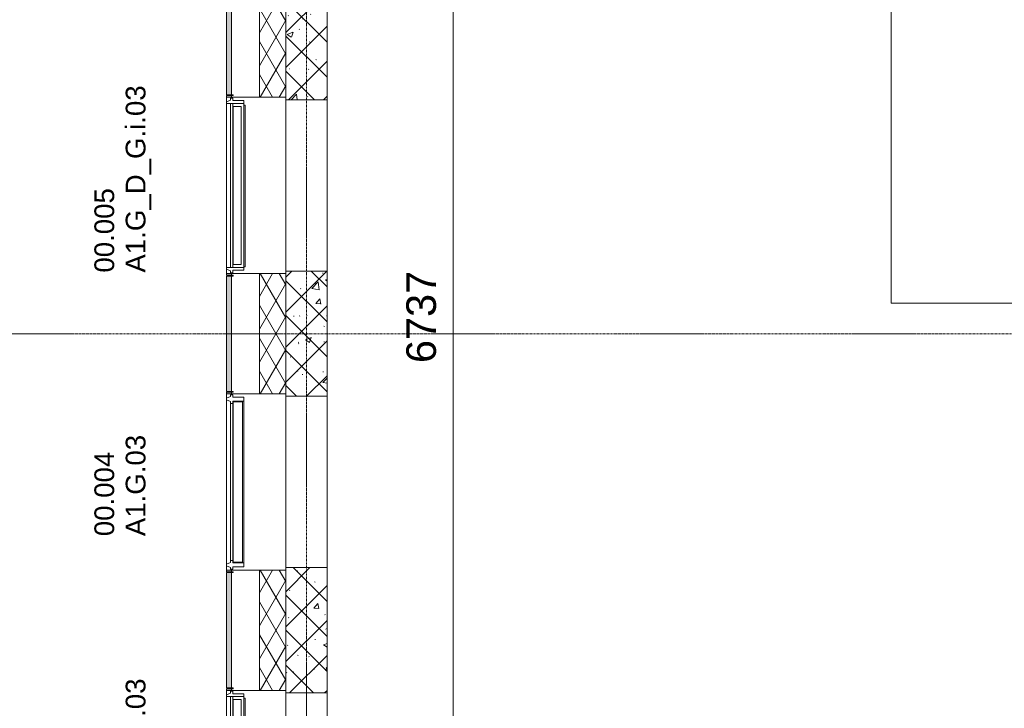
# Model space of a CAD drawing. Header units: millimetres. Extents: x 522 to 75900, y -25803 to 58941.
# Tile 17 of 134: x 8259 to 14237, y 32926 to 37106. Entities that reach past the tile are written whole.
import ezdxf

# ---------------------------------------------------------------- set-up
doc = ezdxf.new("R2010")
doc.units = ezdxf.units.MM
doc.linetypes.add('Dot', pattern=[4.7625, 0, -4.7625])
doc.linetypes.add('Grid Line', pattern=[22.225, 12.7, -3.175, 3.175, -3.175])
for name, color, linetype, lineweight in [('00_Algemeen', 7, 'Dot', 9), ('00_Algemeen-100', 7, 'Continuous', 9), ('22_Metselwerk', 7, 'Continuous', 9), ('30_Kozijnen-ramen-deuren', 7, 'Continuous', 9), ('34_Beglazing', 7, 'Continuous', 18), ('42_Dekvloeren en vloersystemen', 7, 'Continuous', 9)]:
    doc.layers.add(name, color=color, linetype=linetype, lineweight=lineweight)
doc.styles.add('Arial', font='arial.ttf', dxfattribs={"height": 180})
doc.styles.add('Arial_4', font='arial.ttf', dxfattribs={"height": 120})
doc.dimstyles.new('1_8mm_continuous_mm_zwart', dxfattribs={"dimscale": 304.8, "dimtxt": 183.646692, "dimasz": 0.328084, "dimexe": 0.328084, "dimexo": 0.0625, "dimgap": 0.164042, "dimtad": 1, "dimdec": 0, "dimzin": 0, "dimdsep": 46, "dimtxsty": 'Arial', "dimblk1": 'DOTBLANK', "dimblk2": 'DOTBLANK', "dimsah": 1, "dimcen": 0.09, "dimdle": 0.328084, "dimazin": 0, "dimtfac": 1, "dimtdec": 4, "dimtix": 1, "dimtmove": 0, "dimatfit": 3, "dimfxl": 0.328084, "dimfxlon": 1, "dimtvp": 1, "dimtolj": 1, "dimtzin": 0, "dimarcsym": 2})

# ---------------------------------------------------------------- blocks, each defined once
blk = doc.blocks.new('FRA_R12_AWT_CON_Betonwerk_R20_rvt-1-100 - Plattegrond - Begane grond')
at = {"layer": '22_Metselwerk', "lineweight": 13, "true_color": 0xc0c0c0}
h = blk.add_hatch(dxfattribs=at)
h.set_pattern_fill('FP_141', color=9, style=0, pattern_type=2)
h.set_pattern_definition([(45, (0, 0), (-106.066, 106.066), []), (135, (0, 0), (-106.066, -106.066), []), (50, (0, 0), (358.6306, -31.3759), [37.5, -412.5]), (355, (0, 0), (-69.376, 376.0957), [30, -330]), (100.451, (29.9, -2.6), (289.2568, 344.7173), [31.87, -350.571]), (46.184, (0, 100), (533.62, -82.7615), [56.25, -618.75]), (96.636, (44.47, 93.1), (467.3284, 487.062), [47.805, -525.856]), (351.184, (0, 100), (467.333, 487.058), [45, -495]), (21, (50, 75), (298.454, -201.3095), [37.5, -412.5]), (326, (50, 75), (121.657, 362.575), [30, -330]), (71.451, (74.87, 58.22), (420.112, 161.262), [31.87, -350.571]), (37.5, (0, 0), (6.07993, 166.44693), [3.353, -322.647, 3.353, -331.647, -331.25]), (37.5, (0, 0), (6.07993, 166.44693), [-661, 3.353, -327.897]), (7.5, (0, 0), (131.5348, 197.20586), [3.353, -187.647, 3.353, -315.147, -126.25]), (7.5, (0, 0), (131.5348, 197.20586), [-509.5, 3.353, -122.897]), (327.5, (-111.5, 0), (266.9112, -11.27744), [3.353, -121.647, 3.353, -386.647, -517.5]), (327.5, (-111.5, 0), (266.9112, -11.27744), [-515, 3.353, -514.147]), (317.5, (-161.5, 0), (291.5931, 50.0525), [3.353, -159.147, 3.353, -255.647, -367.5]), (317.5, (-161.5, 0), (291.5931, 50.0525), [-421.5, 3.353, -364.147]), (317.5, (-161.5, 0), (291.5931, 50.0525), [3.353, -159.147, 3.353, -255.647, -367.5]), (317.5, (-161.5, 0), (291.5931, 50.0525), [-421.5, 3.353, -364.147])])
h.paths.add_polyline_path([(10125, 33020), (10125, 33780), (9875, 33780), (9875, 33020)], flags=0)
h.paths.add_polyline_path([(10125, 34820), (10125, 35580), (9875, 35580), (9875, 34820)], flags=0)
h.paths.add_polyline_path([(10125, 36620), (10125, 37380), (9875, 37380), (9875, 36620)], flags=0)
at = {"layer": '22_Metselwerk', "lineweight": 13}
for p, q in [((9875, 37380), (9875, 36620)), ((10125, 36620), (10125, 37380)), ((9875, 36620), (10125, 36620)), ((10125, 36620), (10125, 35580)), ((10125, 35580), (9875, 35580)), ((9875, 35580), (9875, 34820)), ((10125, 34820), (10125, 35580)), ((9875, 34820), (10125, 34820)), ((10125, 34820), (10125, 33780)), ((10125, 33780), (9875, 33780)), ((9875, 33780), (9875, 33020)), ((10125, 33020), (10125, 33780)), ((9875, 33020), (10125, 33020)), ((10125, 33020), (10125, 31980))]:
    blk.add_line(p, q, dxfattribs=at)
blk = doc.blocks.new('31_W_A1_G-D-G_Kawneer - StoneClad - A1_G_D_G_i_03_Kawneer - 1070x3395-10499062-100 - Plattegrond - Begane grond')
at = {"layer": '30_Kozijnen-ramen-deuren', "lineweight": 18}
for p, q in [((-530, 76), (-530, 62)), ((-518, 76), (-530, 76)), ((-530, 62), (-514.5, 62)), ((-508, 100), (-518, 76)), ((-514.5, 62), (-514.5, -6)), ((-498, 100), (-508, 100)), ((508, 100), (498, 100)), ((518, 76), (508, 100)), ((514.5, -6), (514.5, 62)), ((514.5, 62), (530, 62)), ((530, 76), (518, 76)), ((530, 62), (530, 76)), ((-514.5, -6), (-498, -6)), ((498, -6), (514.5, -6))]:
    blk.add_line(p, q, dxfattribs=at)
at = {"layer": '30_Kozijnen-ramen-deuren'}
for p, q in [((-498, 76), (-498, 100)), ((498, 100), (-498, 100)), ((-498, 62), (-498, 76)), ((498, 76), (-498, 76)), ((-498, -6), (-498, 62)), ((498, 62), (-498, 62)), ((498, 100), (498, 76)), ((498, 76), (498, 62)), ((498, 62), (498, -6)), ((498, -6), (-498, -6)), ((-493.3, -14), (-493.3, -6)), ((487.3, -14), (-493.3, -14)), ((487.3, -6), (487.3, -14))]:
    blk.add_line(p, q, dxfattribs=at)
at = {"layer": '34_Beglazing', "lineweight": 9}
for p, q in [((-480, 59), (480, 59)), ((-480, 12), (-480, 59)), ((480, 12), (-480, 12)), ((480, 59), (480, 12))]:
    blk.add_line(p, q, dxfattribs=at)
blk = doc.blocks.new('31_W_A1_G_Kawneer - StoneClad - A1_G_03_Kawneer - 1070x3395-10498973-100 - Plattegrond - Begane grond')
at = {"layer": '30_Kozijnen-ramen-deuren', "lineweight": 18}
for p, q in [((-514.5, 6), (-491.5, 6)), ((-514.5, -62), (-514.5, 6)), ((-491.5, 6), (-491.5, -62)), ((491.5, 6), (514.5, 6)), ((491.5, -62), (491.5, 6)), ((514.5, 6), (514.5, -62)), ((-530, -62), (-514.5, -62)), ((-530, -76), (-530, -62)), ((-518, -76), (-530, -76)), ((-508, -100), (-518, -76)), ((-498, -100), (-508, -100)), ((-488, -76), (-498, -100)), ((-491.5, -62), (-476, -62)), ((-476, -76), (-488, -76)), ((-476, -62), (-476, -76)), ((476, -62), (491.5, -62)), ((476, -76), (476, -62)), ((488, -76), (476, -76)), ((498, -100), (488, -76)), ((508, -100), (498, -100)), ((518, -76), (508, -100)), ((514.5, -62), (530, -62)), ((530, -76), (518, -76)), ((530, -62), (530, -76))]:
    blk.add_line(p, q, dxfattribs=at)
at = {"layer": '30_Kozijnen-ramen-deuren'}
for p, q in [((-491.5, 6), (491.5, 6)), ((-498, -100), (498, -100)), ((-476, -62), (476, -62)), ((476, -76), (-476, -76))]:
    blk.add_line(p, q, dxfattribs=at)
at = {"layer": '34_Beglazing'}
for p, q in [((-486, -59), (-486, -3.5)), ((-486, -3.5), (486, -3.5)), ((486, -59), (-486, -59)), ((486, -3.5), (486, -59))]:
    blk.add_line(p, q, dxfattribs=at)
blk = doc.blocks.new('DIMBLOCK75-100 - Plattegrond - Begane grond')
at = {"layer": '00_Algemeen-100', "transparency": 16777216}
for p, q in [((10790.1, 38667.5), (10990.1, 38667.5)), ((10890.1, 38667.5), (10790.1, 38667.5)), ((10890.1, 31930), (10890.1, 38667.5)), ((10790.1, 31930), (10990.1, 31930)), ((10890.1, 31930), (10790.1, 31930))]:
    blk.add_line(p, q, dxfattribs=at)
for centre in [(10890.1, 38667.5), (10890.1, 31930)]:
    blk.add_circle(centre, 50, dxfattribs=at)
at = {"layer": '00_Algemeen-100', "color": 0, "transparency": 16777216, "insert": (10606.4, 35021.9), "char_height": 180, "width": 664.518, "attachment_point": 1, "rotation": 90, "line_spacing_factor": 0.941778, "style": 'Arial'}
blk.add_mtext('6737', dxfattribs=at)
blk = doc.blocks.new('_DotBlank')
at = {"color": 0, "linetype": 'ByBlock', "lineweight": -2}
blk.add_line((-0.5, 0), (-1, 0), dxfattribs=at)
blk.add_circle((0, 0), 0.5, dxfattribs=at)

msp = doc.modelspace()

# ---------------------------------------------------------------- hatches: boundary and pattern name
at = {"layer": '22_Metselwerk', "true_color": 0xc0c0c0}
h = msp.add_hatch(dxfattribs=at)
h.set_pattern_fill('FP_65', color=9, angle=225, style=0, pattern_type=2)
h.set_pattern_definition([(45, (0, 0), (-88.38835, 88.38835), []), (45, (2e-13, 88.39), (-88.38835, 88.38835), [62.5, -312.5])])
h.paths.add_polyline_path([(9545, 9899.4), (9545, 10350), (9515, 10350), (9515, 9918.5)], flags=0)
h.paths.add_polyline_path([(9515, 10355), (9545, 10355), (9545, 10365), (9515, 10365)], flags=0)
h.paths.add_polyline_path([(9545, 11435), (9545, 11445), (9515, 11445), (9515, 11435)], flags=0)
h.paths.add_polyline_path([(9515, 11450), (9545, 11450), (9545, 12150), (9515, 12150), (9515, 11816.6)], flags=0)
h.paths.add_polyline_path([(9545, 12155), (9545, 12165), (9515, 12165), (9515, 12155)], flags=0)
h.paths.add_polyline_path([(9545, 13235), (9545, 13245), (9515, 13245), (9515, 13235)], flags=0)
h.paths.add_polyline_path([(9545, 13250), (9545, 13950), (9515, 13950), (9515, 13250)], flags=0)
h.paths.add_polyline_path([(9545, 13955), (9545, 13965), (9515, 13965), (9515, 13955)], flags=0)
h.paths.add_polyline_path([(9545, 15035), (9545, 15045), (9515, 15045), (9515, 15035)], flags=0)
h.paths.add_polyline_path([(9545, 15050), (9545, 15750), (9515, 15750), (9515, 15050)], flags=0)
h.paths.add_polyline_path([(9545, 15755), (9545, 15765), (9515, 15765), (9515, 15755)], flags=0)
h.paths.add_polyline_path([(9545, 16835), (9545, 16845), (9515, 16845), (9515, 16835)], flags=0)
h.paths.add_polyline_path([(9545, 16850), (9545, 17550), (9515, 17550), (9515, 16850)], flags=0)
h.paths.add_polyline_path([(9515, 17555), (9545, 17555), (9545, 17565), (9515, 17565)], flags=0)
h.paths.add_polyline_path([(9515, 18635), (9545, 18635), (9545, 18645), (9515, 18645)], flags=0)
h.paths.add_polyline_path([(9515, 18650), (9545, 18650), (9545, 19350), (9515, 19350), (9515, 18940.1)], flags=0)
h.paths.add_polyline_path([(9545, 19355), (9545, 19365), (9515, 19365), (9515, 19355)], flags=0)
h.paths.add_polyline_path([(9545, 20435), (9545, 20445), (9515, 20445), (9515, 20435)], flags=0)
h.paths.add_polyline_path([(9545, 20450), (9545, 21150), (9515, 21150), (9515, 20450)], flags=0)
h.paths.add_polyline_path([(9545, 22250), (9545, 22950), (9515, 22950), (9515, 22250)], flags=0)
h.paths.add_polyline_path([(9545, 24050), (9545, 24750), (9515, 24750), (9515, 24050)], flags=0)
h.paths.add_polyline_path([(9545, 27650), (9545, 28350), (9515, 28350), (9515, 27650)], flags=0)
h.paths.add_polyline_path([(9515, 28355), (9545, 28355), (9545, 28365), (9515, 28365)], flags=0)
h.paths.add_polyline_path([(9545, 29435), (9545, 29445), (9515, 29445), (9515, 29435)], flags=0)
h.paths.add_polyline_path([(9545, 29450), (9545, 30150), (9515, 30150), (9515, 29450)], flags=0)
h.paths.add_polyline_path([(9515, 30155), (9545, 30155), (9545, 30165), (9515, 30165)], flags=0)
h.paths.add_polyline_path([(9545, 31235), (9545, 31245), (9515, 31245), (9515, 31235)], flags=0)
h.paths.add_polyline_path([(9545, 31250), (9545, 31950), (9515, 31950), (9515, 31250)], flags=0)
h.paths.add_polyline_path([(9515, 31955), (9545, 31955), (9545, 31965), (9515, 31965)], flags=0)
h.paths.add_polyline_path([(9545, 33035), (9545, 33045), (9515, 33045), (9515, 33035)], flags=0)
h.paths.add_polyline_path([(9515, 33050), (9545, 33050), (9545, 33750), (9515, 33750), (9515, 33187)], flags=0)
h.paths.add_polyline_path([(9515, 33755), (9545, 33755), (9545, 33765), (9515, 33765)], flags=0)
h.paths.add_polyline_path([(9545, 34835), (9545, 34845), (9515, 34845), (9515, 34835)], flags=0)
h.paths.add_polyline_path([(9545, 34850), (9545, 35550), (9515, 35550), (9515, 34850)], flags=0)
h.paths.add_polyline_path([(9515, 35555), (9545, 35555), (9545, 35565), (9515, 35565), (9515, 35561.5)], flags=0)
h.paths.add_polyline_path([(9545, 36635), (9545, 36645), (9515, 36645), (9515, 36635)], flags=0)
h.paths.add_polyline_path([(9515, 36650), (9545, 36650), (9545, 37350), (9515, 37350), (9515, 37144.4)], flags=0)
h.paths.add_polyline_path([(9515, 37355), (9545, 37355), (9545, 37365), (9515, 37365)], flags=0)
h.paths.add_polyline_path([(9545, 38435), (9545, 38445), (9515, 38445), (9515, 38435)], flags=0)
h.paths.add_polyline_path([(9545, 38450), (9545, 39150), (9515, 39150), (9515, 38450)], flags=0)
h.paths.add_polyline_path([(9545, 39155), (9545, 39165), (9515, 39165), (9515, 39155)], flags=0)
h.paths.add_polyline_path([(9545, 40235), (9545, 40245), (9515, 40245), (9515, 40235)], flags=0)
h.paths.add_polyline_path([(9545, 40250), (9545, 40950), (9515, 40950), (9515, 40250)], flags=0)
h.paths.add_polyline_path([(9515, 40955), (9545, 40955), (9545, 40965), (9515, 40965)], flags=0)
h.paths.add_polyline_path([(9545, 42035), (9545, 42045), (9515, 42045), (9515, 42035)], flags=0)
h.paths.add_polyline_path([(9545, 42050), (9545, 42750), (9515, 42750), (9515, 42050)], flags=0)
h.paths.add_polyline_path([(9515, 42755), (9545, 42755), (9545, 42765), (9515, 42765)], flags=0)
h.paths.add_polyline_path([(9515, 43835), (9545, 43835), (9545, 43845), (9515, 43845)], flags=0)
h.paths.add_polyline_path([(9515, 43850), (9545, 43850), (9545, 44550), (9515, 44550), (9515, 44267.9)], flags=0)
h.paths.add_polyline_path([(9515, 44555), (9545, 44555), (9545, 44565), (9515, 44565)], flags=0)
h.paths.add_polyline_path([(9545, 45635), (9545, 45645), (9515, 45645), (9515, 45635)], flags=0)
h.paths.add_polyline_path([(9515, 45650), (9545, 45650), (9545, 46350), (9515, 46350), (9515, 45850.9)], flags=0)
h.paths.add_polyline_path([(9545, 46355), (9545, 46365), (9515, 46365), (9515, 46355)], flags=0)
h.paths.add_polyline_path([(9545, 47435), (9545, 47445), (9515, 47445), (9515, 47435)], flags=0)
h.paths.add_polyline_path([(9545, 47450), (9545, 48150), (9515, 48150), (9515, 47450)], flags=0)
h.paths.add_polyline_path([(9545, 48155), (9545, 48165), (9515, 48165), (9515, 48155)], flags=0)
h.paths.add_polyline_path([(9545, 49235), (9545, 49245), (9515, 49245), (9515, 49235)], flags=0)
h.paths.add_polyline_path([(9515, 49250), (9545, 49250), (9545, 49950), (9515, 49950), (9515, 49808.3)], flags=0)
h.paths.add_polyline_path([(9545, 49955), (9545, 49965), (9515, 49965), (9515, 49955)], flags=0)
h.paths.add_polyline_path([(9515, 51035), (9545, 51035), (9545, 51045), (9515, 51045)], flags=0)
h.paths.add_polyline_path([(9515, 51050), (9545, 51050), (9545, 51750), (9515, 51750), (9515, 51391.3)], flags=0)
h.paths.add_polyline_path([(9545, 51755), (9545, 51765), (9515, 51765), (9515, 51755)], flags=0)
h.paths.add_polyline_path([(9545, 52835), (9545, 52845), (9515, 52845), (9515, 52835)], flags=0)
h.paths.add_polyline_path([(9545, 52850), (9545, 53385.7), (9515, 53355.7), (9515, 52850)], flags=0)
h = msp.add_hatch(dxfattribs=at)
h.set_pattern_fill('FP_2', color=9, angle=240, style=0, pattern_type=2)
h.set_pattern_definition([(60, (0, 0), (-86.60254, 50), []), (120, (0, 0), (-86.60254, -50), [])])
h.paths.add_polyline_path([(9715, 27850), (9875, 27850), (9875, 28365), (9715, 28365)], flags=0)
h.paths.add_polyline_path([(9715, 29435), (9875, 29435), (9875, 30165), (9715, 30165), (9715, 30021)], flags=0)
h.paths.add_polyline_path([(9795, 31235), (9875, 31235), (9875, 31965), (9715, 31965), (9715, 31235)], flags=0)
h.paths.add_polyline_path([(9715, 33035), (9875, 33035), (9875, 33765), (9715, 33765), (9715, 33187)], flags=0)
h.paths.add_polyline_path([(9875, 34835), (9875, 35565), (9715, 35565), (9715, 34835), (9795, 34835)], flags=0)
h.paths.add_polyline_path([(9715, 36635), (9875, 36635), (9875, 37365), (9715, 37365)], flags=0)
h.paths.add_polyline_path([(9875, 38435), (9875, 39165), (9715, 39165), (9715, 38435), (9795, 38435)], flags=0)
h.paths.add_polyline_path([(9875, 40235), (9875, 40965), (9715, 40965), (9715, 40235), (9795, 40235)], flags=0)
h.paths.add_polyline_path([(9875, 42035), (9875, 42765), (9715, 42765), (9715, 42035), (9795, 42035)], flags=0)
h.paths.add_polyline_path([(9715, 43835), (9875, 43835), (9875, 44565), (9715, 44565), (9715, 44267.9)], flags=0)
h.paths.add_polyline_path([(9875, 45635), (9875, 46365), (9715, 46365), (9715, 45635), (9795, 45635)], flags=0)
h.paths.add_polyline_path([(9715, 47435), (9875, 47435), (9875, 48165), (9715, 48165)], flags=0)
h.paths.add_polyline_path([(9715, 49235), (9875, 49235), (9875, 49965), (9715, 49965)], flags=0)
h.paths.add_polyline_path([(9715, 51035), (9875, 51035), (9875, 51765), (9715, 51765)], flags=0)
h.paths.add_polyline_path([(9795, 52835), (9875, 52835), (9875, 53249), (9715, 53089), (9715, 52835)], flags=0)

# ---------------------------------------------------------------- linework, layer by layer
at = {"layer": '00_Algemeen', "color": 16, "linetype": 'Grid Line', "true_color": 0x800000}
for p, q in [((10000, 4084), (10000, 58341)), ((5155.6, 35200), (57181.4, 35200))]:
    msp.add_line(p, q, dxfattribs=at)
at = {"layer": '22_Metselwerk'}
for p, q in [((9715, 36635), (9715, 37365)), ((9715, 37365), (9715, 36635)), ((9875, 36635), (9875, 37365)), ((9515, 37350), (9515, 36650)), ((9545, 37350), (9545, 36650)), ((9515, 36650), (9555, 36650)), ((9555, 36645), (9515, 36645)), ((9515, 36608), (9515, 36645)), ((9545, 36645), (9545, 36635)), ((9555, 36650), (9555, 36645)), ((9515, 36635), (9875, 36635)), ((9875, 36620), (9875, 35580)), ((9515, 35555), (9515, 35592)), ((9875, 35565), (9515, 35565)), ((9515, 35555), (9555, 35555)), ((9555, 35550), (9515, 35550)), ((9515, 35550), (9515, 34850)), ((9545, 35565), (9545, 35555)), ((9545, 35550), (9545, 34850)), ((9555, 35555), (9555, 35550)), ((9715, 34835), (9715, 35565)), ((9715, 35565), (9715, 34835)), ((9875, 34835), (9875, 35565)), ((9515, 34850), (9555, 34850)), ((9555, 34850), (9555, 34845)), ((9555, 34845), (9515, 34845)), ((9515, 34808), (9515, 34845)), ((9515, 34835), (9875, 34835)), ((9545, 34845), (9545, 34835)), ((9875, 34820), (9875, 33780)), ((9515, 33755), (9515, 33792)), ((9875, 33765), (9515, 33765)), ((9515, 33755), (9555, 33755)), ((9555, 33750), (9515, 33750)), ((9515, 33750), (9515, 33050)), ((9545, 33765), (9545, 33755)), ((9545, 33750), (9545, 33050)), ((9555, 33755), (9555, 33750)), ((9715, 33035), (9715, 33765)), ((9715, 33765), (9715, 33035)), ((9875, 33035), (9875, 33765)), ((9515, 33050), (9555, 33050)), ((9555, 33045), (9515, 33045)), ((9515, 33008), (9515, 33045)), ((9515, 33035), (9875, 33035)), ((9545, 33045), (9545, 33035)), ((9555, 33050), (9555, 33045)), ((9875, 33020), (9875, 31980))]:
    msp.add_line(p, q, dxfattribs=at)
at = {"layer": '42_Dekvloeren en vloersystemen', "color": 7, "true_color": 0xffffff}
for p, q in [((13550, 38667.5), (13550, 35385)), ((13550, 35385), (18830, 35385))]:
    msp.add_line(p, q, dxfattribs=at)

# ---------------------------------------------------------------- block references
at = {"lineweight": 5}
msp.add_blockref('FRA_R12_AWT_CON_Betonwerk_R20_rvt-1-100 - Plattegrond - Begane grond', (0, 0), dxfattribs=at)
at = {"layer": '30_Kozijnen-ramen-deuren'}
for name, p, rotation in [('31_W_A1_G-D-G_Kawneer - StoneClad - A1_G_D_G_i_03_Kawneer - 1070x3395-10499062-100 - Plattegrond - Begane grond', (9615, 36100), 89.99999999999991), ('31_W_A1_G_Kawneer - StoneClad - A1_G_03_Kawneer - 1070x3395-10498973-100 - Plattegrond - Begane grond', (9615, 34300), 269.9999999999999), ('31_W_A1_G-D-G_Kawneer - StoneClad - A1_G_D_G_i_03_Kawneer - 1070x3395-10499062-100 - Plattegrond - Begane grond', (9615, 32500), 89.99999999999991)]:
    msp.add_blockref(name, p, dxfattribs=dict(at, rotation=rotation))

# ---------------------------------------------------------------- texts
at = {"layer": '30_Kozijnen-ramen-deuren', "char_height": 120, "attachment_point": 1, "rotation": 90, "style": 'Arial_4'}
for s, insert, width in [('A1.G_D_G.i.03', (8902.8, 35570.8), 1483.122), ('00.005', (8712.7, 35570.8), 665.401), ('A1.G.03', (8902.8, 33971), 801.687), ('00.004', (8712.7, 33971), 665.401), ('A1.G_D_G.i.03', (8902.8, 31970.8), 1483.122)]:
    msp.add_mtext(s, dxfattribs=dict(at, insert=insert, width=width))

# ---------------------------------------------------------------- dimensions: what is measured, and where the dimension line sits
at = {"layer": '00_Algemeen', "linetype": 'Continuous'}
dim = msp.add_linear_dim(base=(10890.1310997, 38667.4999999), p1=(10790.1310997, 31930.0000001), p2=(10790.1310997, 38667.4999999), angle=90, dimstyle='1_8mm_continuous_mm_zwart', override={"dimpost": '<>', "dimfxl": 6737.5}, dxfattribs=at)
dim.commit()
dim.dimension.update_dxf_attribs({"geometry": 'DIMBLOCK75-100 - Plattegrond - Begane grond', "text_midpoint": (10748.1665698, 35298.75)})

doc.saveas('drawing.dxf')
